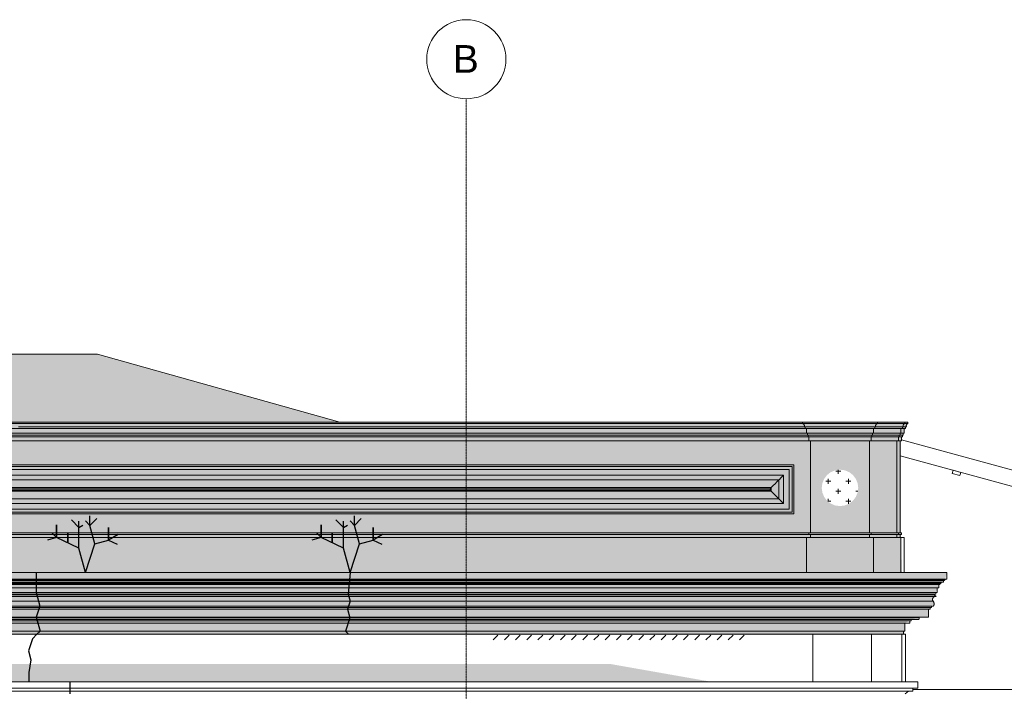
# Model space of a CAD drawing. Header units: millimetres. Extents: x -32191 to 39201, y -1740 to 8822.
# Tile 33 of 35: x 21983 to 28200, y 4578 to 8822. Entities that reach past the tile are written whole.
import ezdxf

# ---------------------------------------------------------------- set-up
doc = ezdxf.new("R2010")
doc.units = ezdxf.units.MM
doc.linetypes.add('_Traço - ponto', pattern=[16, 12, -2, 0, -2])
for name, color, linetype, lineweight in [('A-DETL', 90, 'Continuous', 18), ('A-DETL-GENF', 92, 'Continuous', 18), ('A-GENM', 13, 'Continuous', 18), ('A-GLAZ-CWMG', 51, 'Continuous', 18), ('A-ROOF', 132, 'Continuous', 18), ('A-ROOF-PATT', 132, 'Continuous', 18), ('A-WALL', 113, 'Continuous', 18), ('S-GRID', 1, 'Continuous', 9), ('S-GRID-IDEN', 1, 'Continuous', 9)]:
    doc.layers.add(name, color=color, linetype=linetype, lineweight=lineweight)
doc.styles.add('Arial_2', font='arial.ttf', dxfattribs={"height": 175})
pattern_1 = [(270, (12927.3, 127), (127, 8e-15), [15.875, -111.125]), (0, (12927.3, 127), (0, 127), [15.875, -111.125]), (270, (13054.3, 127), (127, 8e-15), [15.875, -111.125]), (180, (13054.3, 127), (-2e-14, -127), [15.875, -111.125]), (270, (12990.8, 63.5), (127, 8e-15), [15.875, -111.125]), (180, (12990.8, 63.5), (-2e-14, -127), [15.875, -111.125]), (90, (12990.8, 63.5), (-127, 8e-15), [15.875, -111.125]), (0, (12990.8, 63.5), (0, 127), [15.875, -111.125]), (90, (12927.3, 0), (-127, 8e-15), [15.875, -111.125]), (0, (12927.3, 0), (0, 127), [15.875, -111.125]), (90, (13054.3, 0), (-127, 8e-15), [15.875, -111.125]), (180, (13054.3, 0), (-2e-14, -127), [15.875, -111.125])]

# ---------------------------------------------------------------- blocks, each defined once
blk = doc.blocks.new('Generic Models 18 - Generic Models 18-3077073-ELEVAÇÃO 2 - MAPEAMENTO DE DANOS')
at = {"layer": 'A-GENM'}
for p, q in [((-17744.9, 6009.1), (-3840, 6009.1)), ((-3850.2, 5998.9), (-17734.7, 5998.9)), ((-3870.2, 5978.9), (-17714.7, 5978.9)), ((-3870.2, 5729.2), (-3870.2, 5978.9)), ((-3850.2, 5709.2), (-3850.2, 5998.9)), ((-3840, 6009.1), (-3840, 5699.1)), ((-3906, 5943.1), (-17678.9, 5943.1)), ((-17649.3, 5913.5), (-3935.5, 5913.5)), ((-3935.5, 5913.5), (-3935.5, 5794.6)), ((-3906, 5765), (-3906, 5943.1)), ((-17601.7, 5865.9), (-3983.2, 5865.9)), ((-17594.2, 5858.4), (-3990.7, 5858.4)), ((-3990.7, 5849.8), (-17594.2, 5849.8)), ((-3990.7, 5858.4), (-3990.7, 5849.8)), ((-3983.2, 5865.9), (-3983.2, 5842.2)), ((-3935.5, 5794.6), (-17649.3, 5794.6)), ((-3983.2, 5842.2), (-17601.7, 5842.2)), ((-3870.2, 5729.2), (-17714.7, 5729.2)), ((-17678.9, 5765), (-3906, 5765)), ((-17744.9, 5699.1), (-3840, 5699.1)), ((-3850.2, 5709.2), (-17734.7, 5709.2))]:
    blk.add_line(p, q, dxfattribs=at)
for points in [[(-3935.5, 5913.5), (-3940.6, 5908.4), (-3951.1, 5898), (-3967.3, 5881.7), (-3978, 5871.1), (-3983.2, 5865.9)], [(-3990, 5859.1), (-3990.3, 5858.7), (-3990.6, 5858.4), (-3990.8, 5858.2)], [(-3988.3, 5860.8), (-3988.7, 5860.4), (-3989.3, 5859.8), (-3989.8, 5859.3), (-3990, 5859.1)], [(-3986, 5863.1), (-3986.9, 5862.2), (-3987.6, 5861.4), (-3988.3, 5860.8)], [(-3983.2, 5865.9), (-3984.2, 5864.9), (-3985.2, 5863.9), (-3986, 5863.1)], [(-3983.2, 5842.2), (-3977.9, 5837), (-3967.4, 5826.4), (-3951, 5810.1), (-3940.7, 5799.6), (-3935.5, 5794.6)]]:
    blk.add_open_spline(points, degree=3, dxfattribs=at)
for points, knots in [([(-3906, 5943.1), (-3908, 5941), (-3911.4, 5937.7), (-3916.2, 5932.8), (-3920.1, 5929), (-3924, 5925.1), (-3929.2, 5919.9), (-3933.1, 5916.1), (-3935.5, 5913.5)], [0, 0, 0, 0, 0.25, 0.375, 0.5, 0.625, 0.75, 1, 1, 1, 1]), ([(-3990.8, 5849.8), (-3990.6, 5849.6), (-3990.2, 5849.2), (-3989.3, 5848.3), (-3988, 5847.1), (-3986.1, 5845.1), (-3984.2, 5843.2), (-3983.2, 5842.2)], [-0.6167262, -0.6167262, -0.6167262, -0.6167262, -0.5, -0.4166667, -0.3333333, -0.1666667, 0, 0, 0, 0]), ([(-3935.5, 5794.6), (-3933, 5792.1), (-3929.2, 5788.2), (-3924, 5783), (-3920.1, 5779.1), (-3916.2, 5775.3), (-3911.3, 5770.4), (-3908, 5767), (-3906, 5765)], [-1, -1, -1, -1, -0.75, -0.625, -0.5, -0.375, -0.25, 0, 0, 0, 0])]:
    blk.add_open_spline(points, degree=3, knots=knots, dxfattribs=at)
blk = doc.blocks.new('Generic Models 19 - Generic Models 19-3087287-ELEVAÇÃO 2 - MAPEAMENTO DE DANOS')
at = {"layer": 'A-GENM'}
for p, q in [((-17734.9, 6279.4), (-3785, 6279.4)), ((-3785, 6279.4), (-3313.4, 6279.4)), ((-3785, 6269.4), (-3785, 6279.4)), ((-3313.4, 6279.4), (-3140, 6279.4)), ((-3313.4, 6279.4), (-3313.4, 6269.4)), ((-3140, 6279.4), (-3120, 6279.4)), ((-3140, 6269.4), (-3140, 6279.4)), ((-3120, 6269.4), (-3120, 6279.4)), ((-17749.9, 6239.4), (-3770, 6239.4)), ((-17734.9, 6269.4), (-3785, 6269.4)), ((-3775, 6249.4), (-8734.9, 6249.4)), ((-3313.4, 6269.4), (-3785, 6269.4)), ((-3323.4, 6249.4), (-3775, 6249.4)), ((-3770, 6239.4), (-3770, 6249.4)), ((-3328.4, 6239.4), (-3770, 6239.4)), ((-3760, 6210), (-3760, 6239.4)), ((-3338.4, 6239.4), (-3338.4, 6210)), ((-3328.4, 6249.4), (-3328.4, 6239.4)), ((-3155, 6239.4), (-3328.4, 6239.4)), ((-3150, 6249.4), (-3323.4, 6249.4)), ((-3140, 6269.4), (-3313.4, 6269.4)), ((-3165, 6210), (-3165, 6239.4)), ((-3155, 6239.4), (-3155, 6249.4)), ((-3135, 6239.4), (-3155, 6239.4)), ((-3131.2, 6249.4), (-3150, 6249.4)), ((-3145, 6212.5), (-3145, 6239.4)), ((-3123.8, 6269.4), (-3140, 6269.4)), ((-3135, 6239.4), (-3135, 6249.4)), ((-3130, 6249.4), (-3131.2, 6249.4)), ((-3120, 6269.4), (-3123.8, 6269.4)), ((-17774.9, 6160.6), (-3745, 6160.6)), ((-17769.9, 6186.9), (-3750, 6186.9)), ((-17764.9, 6196.5), (-3755, 6196.5)), ((-17759.9, 6210), (-3760, 6210)), ((-3338.4, 6210), (-3760, 6210)), ((-3755, 6196.5), (-3755, 6210)), ((-3343.4, 6196.5), (-3755, 6196.5)), ((-3750, 6186.9), (-3750, 6196.5)), ((-3348.4, 6186.9), (-3750, 6186.9)), ((-3745, 6160.6), (-3745, 6186.9)), ((-3353.4, 6160.6), (-3745, 6160.6)), ((-3735, 6160.6), (-3735, 5579.1)), ((-3363.4, 5579.1), (-3363.4, 6160.6)), ((-3353.4, 6186.9), (-3353.4, 6160.6)), ((-3180, 6160.6), (-3353.4, 6160.6)), ((-3348.4, 6196.5), (-3348.4, 6186.9)), ((-3175, 6186.9), (-3348.4, 6186.9)), ((-3343.4, 6210), (-3343.4, 6196.5)), ((-3170, 6196.5), (-3343.4, 6196.5)), ((-3165, 6210), (-3338.4, 6210)), ((-3180, 6160.6), (-3180, 6186.9)), ((-3164.4, 6160.6), (-3180, 6160.6)), ((-3175, 6186.9), (-3175, 6196.5)), ((-3155, 6186.9), (-3175, 6186.9)), ((-3170, 6196.5), (-3170, 6210)), ((-3151, 6196.5), (-3170, 6196.5)), ((-3170, 6160.6), (-3170, 6159.1)), ((-3170, 6159.1), (-3170, 5579.1)), ((-3146, 6210), (-3165, 6210)), ((-3160, 6160.6), (-3164.4, 6160.6)), ((-3160, 6172.4), (-3160, 6186.9)), ((-3160, 6160.6), (-3160, 6172.4)), ((-3155, 6186.9), (-3155, 6196.5)), ((-3150, 6196.5), (-3151, 6196.5)), ((-3150, 6199.2), (-3150, 6210)), ((-3150, 6196.5), (-3150, 6199.2)), ((-3145, 6210), (-3146, 6210)), ((-3145, 6210), (-3145, 6212.5)), ((-3745, 5579.1), (-17774.9, 5579.1)), ((-17774.9, 5569.1), (-3745, 5569.1)), ((-3760, 5549.1), (-17759.9, 5549.1)), ((-3760, 5329.1), (-3760, 5549.1)), ((-3338.4, 5549.1), (-3760, 5549.1)), ((-3745, 5569.1), (-3745, 5579.1)), ((-3353.4, 5579.1), (-3745, 5579.1)), ((-3745, 5569.1), (-3353.4, 5569.1)), ((-3735, 5569.1), (-3735, 5549.1)), ((-3363.4, 5549.1), (-3363.4, 5569.1)), ((-3353.4, 5569.1), (-3353.4, 5579.1)), ((-3180, 5579.1), (-3353.4, 5579.1)), ((-3353.4, 5569.1), (-3180, 5569.1)), ((-3338.4, 5329.1), (-3338.4, 5549.1)), ((-3165, 5549.1), (-3338.4, 5549.1)), ((-3180, 5569.1), (-3180, 5579.1)), ((-3165, 5579.1), (-3180, 5579.1)), ((-3180, 5569.1), (-3165, 5569.1)), ((-3170, 5569.1), (-3170, 5549.3)), ((-3160, 5579.1), (-3165, 5579.1)), ((-3165, 5569.1), (-3160, 5569.1)), ((-3165, 5329.1), (-3165, 5549.1)), ((-3145, 5549.1), (-3165, 5549.1)), ((-3160, 5569.1), (-3160, 5579.1)), ((-3145, 5329.1), (-3145, 5549.1)), ((-17759.9, 5329.1), (-3760, 5329.1)), ((-3760, 5329.1), (-3338.4, 5329.1)), ((-3735, 5329.1), (-3735, 5328.7)), ((-3363.4, 5328.7), (-3363.4, 5329.1)), ((-3338.4, 5329.1), (-3165, 5329.1)), ((-3170, 5329.1), (-3170, 5328.7)), ((-3165, 5329.1), (-3158.5, 5329.1)), ((-3158.5, 5329.1), (-3145, 5329.1))]:
    blk.add_line(p, q, dxfattribs=at)
for points, knots in [([(-3775, 6249.4), (-3774.2, 6251.8), (-3773.8, 6255.9), (-3775, 6260.3), (-3776.2, 6262.7), (-3777.6, 6264.9), (-3779.9, 6267.3), (-3782.1, 6268.8), (-3783.3, 6269.4)], [0, 0, 0, 0, 0.333333, 0.5, 0.583333, 0.666667, 0.833333, 1, 1, 1, 1]), ([(-3315.2, 6269.4), (-3316.4, 6268.8), (-3318.6, 6267.3), (-3320.8, 6264.9), (-3322.3, 6262.7), (-3323.4, 6260.3), (-3324.6, 6255.9), (-3324.3, 6251.8), (-3323.4, 6249.4)], [-1, -1, -1, -1, -0.833333, -0.666667, -0.583333, -0.5, -0.333333, 0, 0, 0, 0]), ([(-3150, 6249.4), (-3150.9, 6251.8), (-3151.2, 6255.9), (-3150, 6260.3), (-3148.8, 6262.7), (-3147.4, 6264.9), (-3145.2, 6267.3), (-3143, 6268.8), (-3141.8, 6269.4)], [0, 0, 0, 0, 0.333333, 0.5, 0.583333, 0.666667, 0.833333, 1, 1, 1, 1]), ([(-3130.6, 6251.4), (-3131, 6253.3), (-3131, 6256.6), (-3130, 6260.3), (-3128.8, 6262.7), (-3127.4, 6264.9), (-3125.9, 6266.6), (-3124.6, 6267.5), (-3124.4, 6267.7)], [0.0902263, 0.0902263, 0.0902263, 0.0902263, 0.3333333, 0.5, 0.5833333, 0.6666667, 0.8333333, 0.8666393, 0.8666393, 0.8666393, 0.8666393])]:
    blk.add_open_spline(points, degree=3, knots=knots, dxfattribs=at)
for points in [[(-3130, 6249.4), (-3130.3, 6250), (-3130.4, 6250.7), (-3130.6, 6251.4)], [(-3124.5, 6267.7), (-3123.6, 6268.3), (-3122.7, 6268.9), (-3121.8, 6269.4)]]:
    blk.add_open_spline(points, degree=3, dxfattribs=at)
blk = doc.blocks.new('Generic Models 17 - Generic Models 17-3093004-ELEVAÇÃO 2 - MAPEAMENTO DE DANOS')
at = {"layer": 'A-GENM'}
for p, q in [((-3350.1, 4938.7), (-3721.6, 4938.7)), ((-3721.6, 4938.7), (-3721.6, 4933.1)), ((-3721.6, 4933.1), (-3721.6, 4638.7)), ((-3350.1, 4933.1), (-3350.1, 4938.7)), ((-3350.1, 4638.7), (-3350.1, 4933.1)), ((-3148.8, 4938.7), (-3144.2, 4938.7)), ((-3144, 4938.7), (-3135, 4938.7)), ((-3135, 4938.7), (-3135, 4638.7))]:
    blk.add_line(p, q, dxfattribs=at)
blk = doc.blocks.new('Rectangular Mullion - 2x5 cm-3922211-ELEVAÇÃO 2 - MAPEAMENTO DE DANOS')
at = {"layer": 'A-GLAZ-CWMG'}
for p, q in [((-934.8, 5458.9), (-940.1, 5439.6)), ((-940.1, 5439.6), (-891.8, 5426.5)), ((-886.6, 5445.8), (-934.8, 5458.9)), ((-891.8, 5426.5), (-886.6, 5445.8))]:
    blk.add_line(p, q, dxfattribs=at)
blk = doc.blocks.new('ORNAMENTO SUPERIOR - ORNAMENTO SUPERIOR-4323885-ELEVAÇÃO 2 - MAPEAMENTO DE DANOS')
at = {"layer": 'A-GENM'}
for p, q in [((-3157, 5287.4), (-18632.3, 5287.4)), ((-18390, 5328.7), (-2874.7, 5328.7)), ((-2884.5, 5287.4), (-3156.9, 5287.4)), ((-2884.7, 5287.2), (-2884.7, 5282.4)), ((-2874.7, 5287.4), (-2884.5, 5287.4)), ((-2874.7, 5328.1), (-2874.7, 5287.4)), ((-3156.8, 5282.4), (-18608.8, 5282.4)), ((-3156.6, 5277.4), (-18605.2, 5277.4)), ((-3156.2, 5267.4), (-18597.9, 5267.4)), ((-3156.1, 5262.4), (-18594.3, 5262.4)), ((-3155.9, 5257.4), (-18590.6, 5257.4)), ((-3155.7, 5252.4), (-18587, 5252.4)), ((-3155, 5232.4), (-18572.5, 5232.4)), ((-2889.5, 5282.4), (-3156.7, 5282.4)), ((-2894.5, 5277.4), (-3156.5, 5277.4)), ((-2904.5, 5267.4), (-3156.1, 5267.4)), ((-2909.7, 5262.4), (-3155.9, 5262.4)), ((-2914.7, 5257.4), (-3155.7, 5257.4)), ((-2919.7, 5252.4), (-3155.5, 5252.4)), ((-2930.3, 5232.4), (-3154.7, 5232.4)), ((-2934.7, 5232.4), (-2934.7, 5224.2)), ((-2934.7, 5224.2), (-2934.7, 5202.4)), ((-2924.7, 5232.4), (-2930.3, 5232.4)), ((-2924.7, 5252.4), (-2924.7, 5242.8)), ((-2924.7, 5242.8), (-2924.7, 5232.4)), ((-2919.7, 5257.4), (-2919.7, 5252.4)), ((-2914.7, 5262.4), (-2914.7, 5257.4)), ((-2909.7, 5267.4), (-2909.7, 5262.4)), ((-2894.7, 5267.4), (-2904.5, 5267.4)), ((-2894.7, 5277.2), (-2894.7, 5267.4)), ((-2889.7, 5277.4), (-2894.5, 5277.4)), ((-2889.7, 5282.2), (-2889.7, 5277.4)), ((-2884.7, 5282.4), (-2889.5, 5282.4)), ((-3153.9, 5202.4), (-18559.1, 5202.4)), ((-3153.5, 5192.4), (-18554.7, 5192.4)), ((-18552.3, 5187.4), (-3153.3, 5187.4)), ((-18547.7, 5176.7), (-3152.9, 5176.7)), ((-2946.4, 5202.4), (-3153.5, 5202.4)), ((-2951.8, 5192.4), (-3153.2, 5192.4)), ((-3153, 5187.4), (-2954.7, 5187.4)), ((-3152.5, 5176.7), (-2958.8, 5176.7)), ((-2958.8, 5176.7), (-2941, 5176.7)), ((-2954.7, 5192.4), (-2954.7, 5187.5)), ((-2954.6, 5187.3), (-2941, 5176.7)), ((-2944.7, 5192.4), (-2951.8, 5192.4)), ((-2934.7, 5202.4), (-2946.4, 5202.4)), ((-2944.7, 5202.4), (-2944.7, 5192.4)), ((-18534.7, 5147.5), (-3151.9, 5147.5)), ((-5773.5, 5116.7), (-18529.1, 5116.7)), ((-5773.5, 5106.7), (-18503, 5106.7)), ((-4113.5, 5116.7), (-5773.5, 5116.7)), ((-4113.5, 5106.7), (-5773.5, 5106.7)), ((-3150.7, 5116.7), (-4113.5, 5116.7)), ((-3150.4, 5106.7), (-4113.5, 5106.7)), ((-3151.4, 5147.5), (-2961.4, 5147.5)), ((-2970.6, 5116.7), (-3150.2, 5116.7)), ((-2980.6, 5106.7), (-3149.8, 5106.7)), ((-2980.8, 5106.5), (-2980.8, 5096.7)), ((-2970.8, 5106.7), (-2980.6, 5106.7)), ((-2970.8, 5116.5), (-2970.8, 5106.7)), ((-2960.8, 5116.7), (-2970.6, 5116.7)), ((-5773.5, 5096.7), (-18525.5, 5096.7)), ((-5773.5, 5046.7), (-18516.2, 5046.7)), ((-18443.7, 5041.7), (-5773.5, 5041.7)), ((-4113.5, 5096.7), (-5773.5, 5096.7)), ((-4113.5, 5046.7), (-5773.5, 5046.7)), ((-5773.5, 5041.7), (-4113.5, 5041.7)), ((-2990.6, 5096.7), (-4113.5, 5096.7)), ((-2990.8, 5046.7), (-4113.5, 5046.7)), ((-4113.5, 5041.7), (-3083.3, 5041.7)), ((-3082.9, 5041.7), (-3062.3, 5041.7)), ((-3062.3, 5041.7), (-3050.8, 5041.7)), ((-2990.8, 5096.5), (-2990.8, 5046.7)), ((-2980.8, 5096.7), (-2990.6, 5096.7)), ((-18418.5, 5031.7), (-5773.5, 5031.7)), ((-5773.5, 5023.7), (-18398.3, 5023.7)), ((-5773.5, 5008.7), (-18367.8, 5008.7)), ((-5773.5, 5031.7), (-4113.5, 5031.7)), ((-4113.5, 5023.7), (-5773.5, 5023.7)), ((-4113.5, 5008.7), (-5773.5, 5008.7)), ((-4113.5, 5031.7), (-3099.6, 5031.7)), ((-3113.5, 5023.7), (-4113.5, 5023.7)), ((-3138.7, 5008.7), (-4113.5, 5008.7)), ((-3138.8, 5008.7), (-3138.8, 5007.7)), ((-3138.8, 5007.7), (-3138.8, 4958.7)), ((-3108.8, 5008.7), (-3138.7, 5008.7)), ((-3100.8, 5023.7), (-3113.5, 5023.7)), ((-3108.8, 5023.7), (-3108.8, 5008.7)), ((-3100.8, 5031.7), (-3100.8, 5031)), ((-3100.8, 5031), (-3100.8, 5023.7)), ((-3099.6, 5031.7), (-3054.9, 5031.7)), ((-5773.5, 4958.7), (-18358.7, 4958.7)), ((-5773.5, 4938.7), (-17784.9, 4938.7)), ((-4113.5, 4958.7), (-5773.5, 4958.7)), ((-4113.5, 4938.7), (-5773.5, 4938.7)), ((-3144, 4958.7), (-4113.5, 4958.7)), ((-3721.6, 4938.7), (-4113.5, 4938.7)), ((-3148.8, 4938.7), (-3350.1, 4938.7)), ((-3148.8, 4958.7), (-3148.8, 4938.7)), ((-3138.8, 4958.7), (-3144, 4958.7))]:
    blk.add_line(p, q, dxfattribs=at)
for points, knots in [([(-2963.7, 5164.7), (-2964.1, 5163.4), (-2964.8, 5160.5), (-2964.9, 5156), (-2963.7, 5151.5), (-2962.3, 5148.7), (-2961.4, 5147.5)], [0.6094222, 0.6094222, 0.6094222, 0.6094222, 0.7, 0.8, 0.9, 1, 1, 1, 1]), ([(-2950.4, 5176.7), (-2951.1, 5176.6), (-2952.4, 5176.1), (-2954.5, 5175.2), (-2956.5, 5174.1), (-2958.3, 5172.6), (-2960, 5171), (-2961.4, 5169.2), (-2962.4, 5167.6), (-2962.8, 5166.7), (-2963, 5166.4)], [0.2063355, 0.2063355, 0.2063355, 0.2063355, 0.25, 0.3, 0.35, 0.4, 0.45, 0.5, 0.55, 0.5697704, 0.5697704, 0.5697704, 0.5697704]), ([(-2961.4, 5147.5), (-2960.1, 5146.1), (-2958.5, 5144), (-2957.3, 5141.7), (-2957, 5141)], [0, 0, 0, 0, 0.1666667, 0.2322559, 0.2322559, 0.2322559, 0.2322559]), ([(-2957, 5141), (-2956.6, 5139.9), (-2955.7, 5137.6), (-2955.3, 5135.2), (-2955.1, 5133.9)], [0.2322559, 0.2322559, 0.2322559, 0.2322559, 0.3333333, 0.4496597, 0.4496597, 0.4496597, 0.4496597]), ([(-3050.8, 5041.7), (-3050.5, 5041.3), (-3049.9, 5040.6), (-3049.3, 5039.3), (-3049, 5038), (-3049.1, 5036.6), (-3049.4, 5035.5), (-3049.8, 5034.7), (-3050.2, 5034.1), (-3050.6, 5033.5), (-3051.1, 5033.1), (-3051.6, 5032.6), (-3052.2, 5032.3), (-3052.9, 5032), (-3053.7, 5031.7), (-3054.4, 5031.7), (-3054.9, 5031.7)], [0, 0, 0, 0, 0.1, 0.2, 0.3, 0.4, 0.5, 0.55, 0.6, 0.65, 0.7, 0.75, 0.8, 0.85, 0.9, 1, 1, 1, 1]), ([(-3052.4, 5044.3), (-3052.2, 5043.9), (-3051.8, 5043), (-3051.2, 5042.1), (-3050.8, 5041.7)], [0.716344, 0.716344, 0.716344, 0.716344, 0.8333333, 1, 1, 1, 1])]:
    blk.add_open_spline(points, degree=3, knots=knots, dxfattribs=at)
for points in [[(-2963, 5166.4), (-2963.2, 5166), (-2963.4, 5165.5), (-2963.5, 5165.1)], [(-2955.1, 5132.2), (-2955, 5130.3), (-2955.4, 5126.5), (-2957.4, 5121.2), (-2959.5, 5118.1), (-2960.8, 5116.7)], [(-2955.2, 5133.9), (-2955.1, 5133.3), (-2955.1, 5132.8), (-2955.1, 5132.2)], [(-3052.7, 5046.7), (-3052.7, 5046), (-3052.6, 5045.4), (-3052.5, 5044.8)]]:
    blk.add_open_spline(points, degree=3, dxfattribs=at)
blk = doc.blocks.new('ORNAMENTO 2 - ORNAMENTO 2-4325827-ELEVAÇÃO 2 - MAPEAMENTO DE DANOS')
at = {"layer": 'A-GENM'}
for p, q in [((-18348.5, 4638.7), (-3058.4, 4638.7)), ((-3058.4, 4598), (-3058.4, 4638.7)), ((-3058.4, 4598), (-18348.5, 4598)), ((-3088.4, 4578), (-18348.5, 4578)), ((-3137.4, 4561.3), (-3117.5, 4578)), ((-3088.4, 4578), (-3088.4, 4598))]:
    blk.add_line(p, q, dxfattribs=at)
blk = doc.blocks.new('Grid - Head Grid-11506-ELEVAÇÃO 2 - MAPEAMENTO DE DANOS')
at = {"layer": 'S-GRID-IDEN'}
blk.add_circle((-673.5, 8571.9), 250, dxfattribs=at)

msp = doc.modelspace()

# ---------------------------------------------------------------- hatches: boundary and pattern name
at = {"layer": 'A-DETL-GENF'}
h = msp.add_hatch(dxfattribs=at)
h.set_pattern_fill('FP_10', color=34, style=0, pattern_type=2)
h.set_pattern_definition(pattern_1)
h.paths.add_polyline_path([(19537.5, 4933.1), (27567.5, 4933.1), (27567.5, 4958.7), (27572.8, 5009.1), (27612.4, 5031.8), (27667.8, 5046.7), (27720.8, 5046.7), (27720.8, 5096.7), (27756.4, 5132.9), (27748.1, 5165.1), (27756.9, 5187.4), (27791.9, 5252.4), (27826.9, 5287.4), (27836.8, 5328.7), (27552.9, 5329.1), (27546.4, 5549.1), (27546.4, 6159.1), (27591.4, 6279.4), (12281.4, 6279.4), (12321.4, 6159.1), (12321.4, 5320.6), (12079, 5328.7), (12079.1, 5287.4), (12099.1, 5287.2), (12139.1, 5232), (12176.7, 5147.5), (12195.3, 5046.7), (12256.3, 5046.2), (12343.1, 5011.8), (12357.5, 4933.1), (19442.3, 4933.1)], flags=0)
h.paths.add_polyline_path([(27162.2, 5748.3), (27132.4, 5752.2), (27104.6, 5763.7), (27080.8, 5782), (27062.5, 5805.9), (27051, 5833.7), (27047, 5863.5), (27051, 5893.3), (27062.8, 5921.5), (27080.8, 5944.9), (27104.6, 5963.2), (27132.4, 5974.8), (27162.2, 5978.7), (27192, 5974.8), (27219.8, 5963.2), (27243.7, 5944.9), (27262, 5921.1), (27273.5, 5893.3), (27277.4, 5863.5), (27273.5, 5833.7), (27262, 5805.9), (27243.7, 5782), (27219.8, 5763.7), (27192, 5752.2)], flags=0)
h = msp.add_hatch(dxfattribs=at)
h.set_pattern_fill('FP_10', color=34, style=0, pattern_type=2)
h.set_pattern_definition(pattern_1)
h.paths.add_polyline_path([(27162.2, 5748.3), (27192, 5752.2), (27219.8, 5763.7), (27243.7, 5782), (27262, 5805.9), (27273.5, 5833.7), (27277.4, 5863.5), (27273.5, 5893.3), (27261.7, 5921.5), (27243.7, 5944.9), (27219.8, 5963.2), (27192, 5974.8), (27162.2, 5978.7), (27132.4, 5974.8), (27104.6, 5963.2), (27080.8, 5944.9), (27062.5, 5921.1), (27051, 5893.3), (27047, 5863.5), (27051, 5833.7), (27062.5, 5805.9), (27080.8, 5782), (27104.6, 5763.7), (27132.4, 5752.2)], flags=0)
h = msp.add_hatch(dxfattribs=at)
h.set_pattern_fill('FP_9', color=171, style=0, pattern_type=2)
h.set_pattern_definition([(45, (12927.303, 0), (-35.35534, 35.35534), [])])
h.paths.add_polyline_path([(26105.2, 4903.2), (26598, 4903.2), (26598, 4933.1), (24938, 4933.1), (24938, 4903.2), (25839.1, 4903.2)], flags=0)
msp.add_hatch(color=254, dxfattribs=at).paths.add_polyline_path([(18703, 4638.7), (26347.3, 4638.7), (25714.5, 4750.3), (21314.5, 4750.3), (21258, 4693.7), (18758, 4693.7), (18753.4, 4689.1)], flags=0)
at = {"layer": 'A-ROOF-PATT'}
h = msp.add_hatch(dxfattribs=at)
h.set_pattern_fill('FP_7', color=256, style=0, pattern_type=2)
h.set_pattern_definition([(302.595, (30999.52, 5814.003), (266.70397, -347.59585), [4.951, -490.142]), (0, (30984.85, 5809.83), (0, 69.52), [17.335, -249.364]), (283.368, (30992.8537, 5849.111), (266.69435956, -1112.3150455), [40.373, -8034.131]), (0, (30780.83, 5815.046), (0, 69.52), [46.672, -220.027]), (0, (30780.83, 5809.83), (0, 69.52), [45.339, -221.361]), (319.013, (30976.852, 5816.784), (266.700888, -208.559445), [10.599, -1049.335]), (337.928, (30964.85, 5821.65), (533.3994166, -208.563376), [12.951, -2577.172]), (346.562, (30948.8477, 5825.474), (2933.7063965, -695.1702926), [16.452, -3274.041]), (354.744, (30926.1787, 5827.56), (800.10024, -69.514185), [22.765, -4530.282]), (357.867, (30914.177, 5832.426), (266.699702, -0.002371), [18.682, -1849.512]), (354.514, (30932.8457, 5831.731), (2933.6974116, -278.1007061), [25.453, -5065.16]), (348.221, (30958.183, 5829.298), (1066.80066, -208.554451), [20.433, -1341.753]), (339.236, (30978.1847, 5825.126), (2400.3094064, -903.747182), [15.687, -3121.809]), (76.632, (30826.1657, 5809.832), (1600.16760896, 6743.410579), [40.373, -8034.131]), (75.181, (30835.501, 5779.591), (266.691681, 1042.7960705), [31.282, -2054.155]), (284.819, (30984.853, 5809.832), (266.692938, -973.2764303), [31.282, -2054.155]), (0, (30903.51, 5827.56), (0, 69.52), [22.669, -244.03]), (6.263, (30878.1727, 5824.779), (1866.90155345, 208.5464879), [25.489, -5072.24]), (13.203, (30864.8377, 5821.65), (266.700103, 69.5204334), [13.697, -2725.711]), (20.049, (30851.503, 5816.784), (533.399208, 208.561754), [14.195, -1405.326]), (40.987, (30843.502, 5809.832), (533.399967, 486.638963), [10.599, -1049.335]), (0, (30826.166, 5809.83), (0, 69.52), [17.335, -249.364]), (57.405, (30826.166, 5809.832), (0.00128, 69.51971), [4.951, -490.142]), (39.832, (30828.833, 5814.003), (1066.811223, 903.7471766), [8.683, -1727.831]), (20.764, (30835.5007, 5819.565), (533.402809, 208.556761), [15.687, -3121.809]), (11.779, (30850.169, 5825.126), (266.700801, 69.518473), [20.433, -1341.753]), (5.486, (30870.1717, 5829.298), (2133.5984845, 208.5747682), [25.453, -5065.16]), (2.133, (30895.508, 5831.731), (1600.199869, 69.530454), [18.682, -1849.512]), (320.168, (30992.854, 5819.565), (266.702852, -208.557226), [8.683, -1727.831]), (0, (31000.855, 5815.046), (0, 69.52), [46.672, -220.027]), (0, (31002.19, 5809.83), (0, 69.52), [45.339, -221.361])])
h.paths.add_polyline_path([(24005.2, 6279.4), (22474.1, 6708.1), (17992.1, 6708.1), (16016, 6279.4), (23820.8, 6279.4)], flags=0)

# ---------------------------------------------------------------- linework, layer by layer
at = {"layer": 'A-DETL', "lineweight": 25}
for p, q in [((22356.8, 5613.2), (22309.2, 5660.8)), ((22426.9, 5626.8), (22426.9, 5686.8)), ((22426.9, 5626.8), (22469.3, 5669.2)), ((24027.2, 5613.2), (23979.7, 5660.8)), ((24097.3, 5626.8), (24097.3, 5686.8)), ((24097.3, 5626.8), (24139.8, 5669.2)), ((22215.8, 5549.1), (22215.8, 5629.1)), ((22215.8, 5629.1), (22215.8, 5549.1)), ((22356.8, 5613.2), (22356.8, 5653.2)), ((22356.8, 5613.2), (22382.7, 5628.4)), ((22356.8, 5483.3), (22356.8, 5613.2)), ((22426.9, 5626.8), (22398.6, 5655.1)), ((22458, 5510.9), (22426.9, 5626.8)), ((22544.2, 5534), (22544.2, 5614)), ((22544.2, 5614), (22544.2, 5534)), ((23886.3, 5549.1), (23886.3, 5629.1)), ((23886.3, 5629.1), (23886.3, 5549.1)), ((24027.2, 5613.2), (24027.2, 5653.2)), ((24027.2, 5613.2), (24053.1, 5628.4)), ((24027.2, 5483.3), (24027.2, 5613.2)), ((24097.3, 5626.8), (24069, 5655.1)), ((24128.4, 5510.9), (24097.3, 5626.8)), ((24214.6, 5534), (24214.6, 5614)), ((24214.6, 5614), (24214.6, 5534)), ((22215.8, 5549.1), (22157.9, 5533.5)), ((22215.8, 5549.1), (22185.8, 5579.1)), ((22356.8, 5483.3), (22215.8, 5549.1)), ((22286.3, 5516.2), (22286.3, 5579.1)), ((22286.3, 5579.1), (22286.3, 5516.2)), ((22458, 5510.9), (22544.2, 5534)), ((22604.2, 5569.1), (22544.2, 5534)), ((22544.2, 5534), (22598.6, 5508.6)), ((23886.3, 5549.1), (23828.3, 5533.5)), ((23886.3, 5549.1), (23856.3, 5579.1)), ((24027.2, 5483.3), (23886.3, 5549.1)), ((23956.7, 5516.2), (23956.7, 5579.1)), ((23956.7, 5579.1), (23956.7, 5516.2)), ((24128.4, 5510.9), (24214.6, 5534)), ((24274.6, 5569.1), (24214.6, 5534)), ((24214.6, 5534), (24269, 5508.6)), ((22398.2, 5328.8), (22356.8, 5483.3)), ((22398.2, 5328.8), (22458, 5510.9)), ((24068.6, 5328.8), (24027.2, 5483.3)), ((24068.6, 5328.8), (24128.4, 5510.9)), ((22088, 5329.1), (22088, 5202.4)), ((24068.6, 5328.8), (24056.7, 5192.1)), ((22088, 5202.4), (22110.9, 5116.7)), ((24056.7, 5192.1), (24068.6, 5147.5)), ((22110.9, 5116.7), (22088, 5046.7)), ((24068.6, 5147.5), (24051.9, 5096.7)), ((22088, 5046.7), (22111.5, 4958.7)), ((24066.7, 5041.7), (24039.4, 4958.7)), ((24051.9, 5096.7), (24066.7, 5041.7)), ((22091.5, 4938.7), (22063.3, 4910.4)), ((22111.5, 4958.7), (22091.5, 4938.7)), ((24039.4, 4958.7), (24059.4, 4938.7)), ((22063.3, 4910.4), (22038.3, 4834.4)), ((22038.3, 4834.4), (22053.8, 4776.4)), ((22053.8, 4776.4), (22039.9, 4697.6)), ((22039.9, 4697.6), (22039.9, 4638.7)), ((22299.9, 4638.7), (22299.9, 4598)), ((22299.9, 4598), (22299.9, 4561.3))]:
    msp.add_line(p, q, dxfattribs=at)
at = {"layer": 'A-ROOF'}
for p, q in [((17992.1, 6708.1), (22474.1, 6708.1)), ((24005.2, 6279.4), (22474.1, 6708.1)), ((27551.4, 6166.3), (30277.8, 5426.5)), ((30251.6, 5330), (27541.4, 6065.4)), ((27623.1, 4590), (30893, 4590))]:
    msp.add_line(p, q, dxfattribs=at)
at = {"layer": 'A-WALL'}
for p, q in [((27521.4, 6160.6), (27521.4, 6159.3)), ((27521.4, 6159.1), (27521.4, 5579.1)), ((27521.4, 5569.1), (27521.4, 5549.1)), ((27553, 4638.7), (27553, 4938.7))]:
    msp.add_line(p, q, dxfattribs=at)
at = {"layer": 'S-GRID', "linetype": '_Traço - ponto'}
msp.add_line((24803, -1519.9), (24803, 8321.9), dxfattribs=at)

# ---------------------------------------------------------------- block references
at = {"layer": 'A-GENM'}
for name in ['Generic Models 19 - Generic Models 19-3087287-ELEVAÇÃO 2 - MAPEAMENTO DE DANOS', 'Generic Models 18 - Generic Models 18-3077073-ELEVAÇÃO 2 - MAPEAMENTO DE DANOS', 'ORNAMENTO SUPERIOR - ORNAMENTO SUPERIOR-4323885-ELEVAÇÃO 2 - MAPEAMENTO DE DANOS', 'Generic Models 17 - Generic Models 17-3093004-ELEVAÇÃO 2 - MAPEAMENTO DE DANOS', 'ORNAMENTO 2 - ORNAMENTO 2-4325827-ELEVAÇÃO 2 - MAPEAMENTO DE DANOS']:
    msp.add_blockref(name, (30711.4, 0), dxfattribs=at)
at = {"layer": 'A-GLAZ-CWMG'}
msp.add_blockref('Rectangular Mullion - 2x5 cm-3922211-ELEVAÇÃO 2 - MAPEAMENTO DE DANOS', (28811.3, 515.6), dxfattribs=at)
at = {"layer": 'S-GRID-IDEN'}
msp.add_blockref('Grid - Head Grid-11506-ELEVAÇÃO 2 - MAPEAMENTO DE DANOS', (25476.4, 0), dxfattribs=at)

# ---------------------------------------------------------------- texts
at = {"layer": 'S-GRID-IDEN', "insert": (24718.6, 8661.2), "char_height": 175, "width": 200.422, "attachment_point": 1, "style": 'Arial_2'}
msp.add_mtext('B', dxfattribs=at)

doc.saveas('drawing.dxf')
